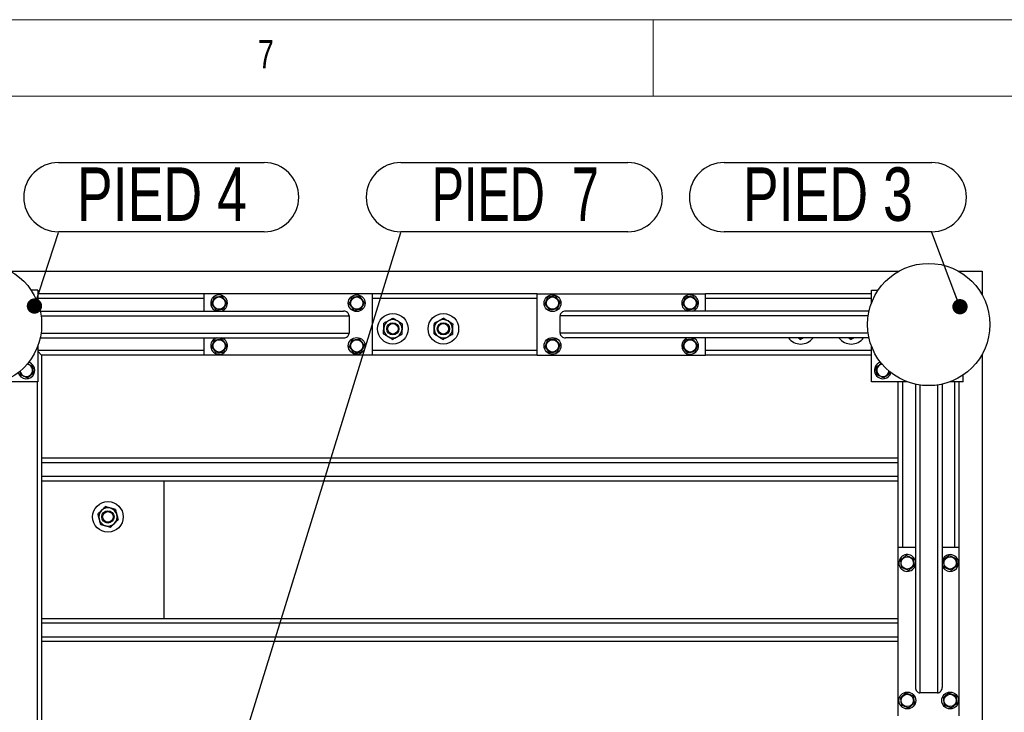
# Model space of a CAD drawing. Header units: millimetres. Extents: x 5 to 589, y 5 to 415.
# Tile 41 of 115: x 306 to 370, y 370 to 415. Entities that reach past the tile are written whole.
import ezdxf

# ---------------------------------------------------------------- set-up
doc = ezdxf.new("R2010")
doc.units = ezdxf.units.MM
doc.layers.add('NOTES', color=6, linetype='Continuous')
doc.layers.add('TRAIT-FORT', color=4, linetype='Continuous', lineweight=25)
doc.styles.add('SLDTEXTSTYLE0', font='TXT', dxfattribs={"width": 0.75})
doc.styles.add('SLDTEXTSTYLE9', font='TXT', dxfattribs={"width": 0.678571})
doc.dimstyles.new('SLDDIMSTYLE3', dxfattribs={"dimtxt": 0.18, "dimasz": 1, "dimexe": 0, "dimexo": 0.0625, "dimgap": 0, "dimtad": 0, "dimtih": 1, "dimtoh": 1, "dimdec": 0, "dimrnd": 1e-09, "dimzin": 0, "dimdsep": 46, "dimtxsty": 'Standard', "dimblk1": 'DOT', "dimblk2": 'DOT', "dimsah": 1, "dimcen": 0.09, "dimadec": 0, "dimazin": 0, "dimtfac": 1, "dimtdec": 0, "dimtofl": 0, "dimtmove": 0, "dimatfit": 3, "dimldrblk": 'DOT', "dimfxl": 1, "dimfrac": 2, "dimtolj": 1, "dimtzin": 0, "dimarcsym": 0})

# ---------------------------------------------------------------- blocks, each defined once
blk = doc.blocks.new('SW_NOTE_16')
at = {"layer": 'NOTES', "color": 0}
for p, q in [((0, 4.574), (13.459, 4.574)), ((13.459, 0.046), (0, 0.046))]:
    blk.add_line(p, q, dxfattribs=at)
for centre, start, end in [((0, 2.31), 90, 270), ((13.459, 2.31), 270, 90)]:
    blk.add_arc(centre, 2.264, start, end, dxfattribs=at)
at = {"layer": 'NOTES', "color": 0, "insert": (6.768, 4.256), "char_height": 3.5, "attachment_point": 2, "style": 'SLDTEXTSTYLE0'}
blk.add_mtext('PIED 4', dxfattribs=at)
blk = doc.blocks.new('_DOT')
at = {"color": 0, "linetype": 'ByBlock', "lineweight": -2}
blk.add_line((-0.5, 0), (-1, 0), dxfattribs=at)
at = {"color": 0, "linetype": 'ByBlock', "const_width": 0.5}
blk.add_lwpolyline([(-0.25, 0, 1), (0.25, 0, 1)], format="xyb", close=True, dxfattribs=at)
blk = doc.blocks.new('SW_NOTE_17')
at = {"layer": 'NOTES', "color": 0}
for p, q in [((-13.585, 4.574), (0, 4.574)), ((0, 0.046), (-13.585, 0.046))]:
    blk.add_line(p, q, dxfattribs=at)
for centre, start, end in [((-13.585, 2.31), 90, 270), ((0, 2.31), 270, 90)]:
    blk.add_arc(centre, 2.264, start, end, dxfattribs=at)
at = {"layer": 'NOTES', "color": 0, "insert": (-6.795, 4.256), "char_height": 3.5, "attachment_point": 2, "style": 'SLDTEXTSTYLE0'}
blk.add_mtext('PIED 3', dxfattribs=at)
blk = doc.blocks.new('SW_NOTE_32')
at = {"layer": 'NOTES', "color": 0}
for p, q in [((0, 4.574), (14.843, 4.574)), ((14.843, 0.046), (0, 0.046))]:
    blk.add_line(p, q, dxfattribs=at)
for centre, start, end in [((0, 2.31), 90, 270), ((14.843, 2.31), 270, 90)]:
    blk.add_arc(centre, 2.264, start, end, dxfattribs=at)
at = {"layer": 'NOTES', "color": 0, "insert": (7.481, 4.256), "char_height": 3.5, "attachment_point": 2, "style": 'SLDTEXTSTYLE9'}
blk.add_mtext('PIED  7', dxfattribs=at)

msp = doc.modelspace()

# ---------------------------------------------------------------- linework, layer by layer
at = {"color": 7, "linetype": 'Continuous', "lineweight": 18}
for p, q in [((589, 415), (5, 415)), ((347, 410), (347, 415)), ((584, 410), (10, 410))]:
    msp.add_line(p, q, dxfattribs=at)
at = {"layer": 'TRAIT-FORT', "color": 4, "linetype": 'Continuous', "lineweight": 25}
for p, q in [((304.95676, 398.55196), (363.08377, 398.55196)), ((366.95676, 398.55196), (368.52027, 398.55196)), ((368.52027, 398.55196), (368.52027, 396.98845)), ((306.77027, 397.30196), (306.32745, 397.30196)), ((306.77027, 397.30196), (306.77027, 396.4439)), ((361.27027, 396.4439), (361.27027, 397.30196)), ((361.27027, 397.30196), (361.71308, 397.30196)), ((317.62027, 397.05196), (306.77027, 397.05196)), ((317.62027, 396.75196), (306.77027, 396.75196)), ((317.62027, 397.05196), (317.62027, 395.92696)), ((328.62027, 397.05196), (317.62027, 397.05196)), ((328.62027, 397.05196), (328.62027, 393.05196)), ((339.42027, 397.05196), (328.62027, 397.05196)), ((339.42027, 396.75196), (328.62027, 396.75196)), ((339.42027, 393.05196), (339.42027, 397.05196)), ((339.42027, 397.05196), (350.42027, 397.05196)), ((350.42027, 395.92696), (350.42027, 397.05196)), ((361.27027, 397.05196), (350.42027, 397.05196)), ((361.27027, 396.75196), (350.42027, 396.75196)), ((349.20959, 395.94391), (349.25633, 395.92696)), ((306.92339, 395.92696), (326.76467, 395.92696)), ((306.97872, 395.62696), (327.12027, 395.62696)), ((327.12027, 395.62696), (327.12027, 394.47696)), ((340.92027, 394.47696), (340.92027, 395.62696)), ((361.06181, 395.62696), (340.92027, 395.62696)), ((361.11714, 395.92696), (341.27586, 395.92696)), ((306.92339, 394.17696), (326.76467, 394.17696)), ((306.97872, 394.47696), (327.12027, 394.47696)), ((317.62027, 394.17696), (317.62027, 393.05196)), ((318.83094, 394.16001), (318.7842, 394.17696)), ((361.06181, 394.47696), (340.92027, 394.47696)), ((361.11714, 394.17696), (341.27586, 394.17696)), ((350.42027, 393.05196), (350.42027, 394.17696)), ((306.77027, 393.66002), (306.77027, 391.30196)), ((361.27027, 391.30196), (361.27027, 393.66002)), ((317.62027, 393.35196), (306.77027, 393.35196)), ((307.02027, 393.05196), (306.77027, 393.30196)), ((306.77027, 393.30196), (307.02027, 393.05196)), ((317.62027, 393.05196), (307.02027, 393.05196)), ((307.02027, 393.05196), (307.02027, 341.55196)), ((328.62027, 393.05196), (317.62027, 393.05196)), ((339.42027, 393.35196), (328.62027, 393.35196)), ((339.42027, 393.05196), (328.62027, 393.05196)), ((339.42027, 393.05196), (350.42027, 393.05196)), ((361.27027, 393.35196), (350.42027, 393.35196)), ((361.27027, 393.05196), (350.42027, 393.05196)), ((368.52027, 393.11547), (368.52027, 341.48845)), ((362.47231, 391.86095), (362.45724, 391.98209)), ((367.27027, 391.30196), (367.27027, 391.74477)), ((306.77027, 391.30196), (304.41221, 391.30196)), ((306.72027, 391.30196), (306.72027, 324.80196)), ((363.62832, 391.30196), (361.27027, 391.30196)), ((363.02027, 380.45196), (363.02027, 391.30196)), ((363.32027, 380.45196), (363.32027, 391.30196)), ((364.14527, 391.14884), (364.14527, 371.30755)), ((364.44527, 391.0935), (364.44527, 370.95196)), ((365.59527, 391.0935), (365.59527, 370.95196)), ((365.89527, 391.14884), (365.89527, 371.30755)), ((367.27027, 391.30196), (366.41221, 391.30196)), ((366.72027, 380.45196), (366.72027, 391.30196)), ((367.02027, 380.45196), (367.02027, 391.30196)), ((363.02027, 386.30196), (307.02027, 386.30196)), ((363.02027, 386.00196), (307.02027, 386.00196)), ((363.02027, 385.10196), (307.02027, 385.10196)), ((363.02027, 384.80196), (307.02027, 384.80196)), ((315.02027, 375.80196), (315.02027, 384.80196)), ((364.14527, 380.45196), (363.02027, 380.45196)), ((363.02027, 369.45196), (363.02027, 380.45196)), ((367.02027, 380.45196), (365.89527, 380.45196)), ((367.02027, 369.45196), (367.02027, 380.45196)), ((364.12832, 379.24128), (364.14527, 379.28802)), ((363.02027, 375.80196), (307.02027, 375.80196)), ((363.02027, 375.50196), (307.02027, 375.50196)), ((363.02027, 374.60196), (307.02027, 374.60196)), ((363.02027, 374.30196), (307.02027, 374.30196)), ((365.59527, 370.95196), (364.44527, 370.95196))]:
    msp.add_line(p, q, dxfattribs=at)
for centre, radius in [((303.02027, 395.05196), 4), ((365.02027, 395.05196), 4), ((318.62027, 396.45196), 0.40375), ((327.62027, 396.45196), 0.55), ((327.62027, 396.45196), 0.40375), ((340.42027, 396.45196), 0.55), ((340.42027, 396.45196), 0.40375), ((349.42027, 396.45196), 0.40375), ((329.98375, 394.77308), 1), ((333.28576, 394.77308), 1), ((329.98375, 394.77308), 0.4), ((329.98375, 394.77308), 0.345), ((333.28576, 394.77308), 0.4), ((333.28576, 394.77308), 0.345), ((318.62027, 393.65196), 0.40375), ((327.62027, 393.65196), 0.55), ((327.62027, 393.65196), 0.40375), ((340.42027, 393.65196), 0.55), ((340.42027, 393.65196), 0.40375), ((349.42027, 393.65196), 0.40375), ((311.35401, 382.4637), 1), ((311.35401, 382.4637), 0.4), ((311.35401, 382.4637), 0.345), ((363.62027, 379.45196), 0.40375), ((366.42027, 379.45196), 0.40375), ((363.62027, 370.45196), 0.55), ((363.62027, 370.45196), 0.40375), ((366.42027, 370.45196), 0.55), ((366.42027, 370.45196), 0.40375)]:
    msp.add_circle(centre, radius, dxfattribs=at)
for centre, radius, start, end in [((318.62027, 396.45196), 0.55, 67.4773264, 252.6585572), ((318.62027, 396.45196), 0.55, 287.3414428, 67.4773264), ((349.42027, 396.45196), 0.55, 287.3414428, 247.4773264), ((329.98375, 394.77308), 0.6, 118.2322245, 178.2322245), ((329.98375, 394.77308), 0.6, 58.2322245, 118.2322245), ((333.28576, 394.77308), 0.6, 118.2322245, 178.2322245), ((333.28576, 394.77308), 0.6, 58.2322245, 118.2322245), ((329.98375, 394.77308), 0.6, 178.2322245, 238.2322245), ((329.98375, 394.77308), 0.6, 298.2322245, 358.2322245), ((329.98375, 394.77308), 0.6, 358.2322245, 58.2322245), ((333.28576, 394.77308), 0.6, 178.2322245, 238.2322245), ((333.28576, 394.77308), 0.6, 298.2322245, 358.2322245), ((333.28576, 394.77308), 0.6, 358.2322245, 58.2322245), ((318.62027, 393.65196), 0.55, 107.3414428, 67.4773264), ((329.98375, 394.77308), 0.6, 238.2322245, 298.2322245), ((333.28576, 394.77308), 0.6, 238.2322245, 298.2322245), ((349.42027, 393.65196), 0.55, 107.3414428, 247.4773264), ((349.42027, 393.65196), 0.55, 247.4773264, 72.6585572), ((356.65375, 394.77308), 1, 216.5926601, 323.4073399), ((356.65375, 394.77308), 0.6, 263.4822343, 276.5177657), ((359.95576, 394.77308), 1, 216.5926601, 323.4073399), ((359.95576, 394.77308), 0.6, 263.4822343, 276.5177657), ((306.02027, 392.05196), 0.40375, 185.8994082, 7.0937795), ((306.02027, 392.05196), 0.40375, 7.0937795, 84.1006077), ((306.02027, 392.05196), 0.55, 337.4773264, 75.3912445), ((362.02027, 392.05196), 0.55, 157.4773264, 344.534537), ((362.02027, 392.05196), 0.55, 105.4654495, 157.4773264), ((362.02027, 392.05196), 0.40375, 93.8152871, 187.0937795), ((306.02027, 392.05196), 0.55, 194.0593647, 337.4773264), ((362.02027, 392.05196), 0.40375, 187.0937795, 355.6470366), ((311.35401, 382.4637), 0.6, 74.3291347, 134.3291347), ((311.35401, 382.4637), 0.6, 134.3291347, 194.3291347), ((311.35401, 382.4637), 0.6, 14.3291347, 74.3291347), ((311.35401, 382.4637), 0.6, 314.3291347, 14.3291347), ((311.35401, 382.4637), 0.6, 194.3291347, 254.3291347), ((311.35401, 382.4637), 0.6, 254.3291347, 314.3291347), ((363.62027, 379.45196), 0.55, 17.3414428, 337.4773264), ((366.42027, 379.45196), 0.55, 337.4773264, 162.6585572), ((366.42027, 379.45196), 0.55, 197.3414428, 337.4773264)]:
    msp.add_arc(centre, radius, start, end, dxfattribs=at)
for centre, major_axis, start_param, end_param in [((326.76467, 395.62696), (0.35559, 0), 0, 1.57079633), ((341.27586, 395.62696), (-0.35559, 0), 4.71238898, 6.28318531), ((326.76467, 394.47696), (0.35559, 0), 4.71238898, 6.28318531), ((341.27586, 394.47696), (-0.35559, 0), 0, 1.57079633), ((364.44527, 371.30755), (0, -0.35559), 4.71238898, 6.28318531), ((365.59527, 371.30755), (0, -0.35559), 0, 1.57079633)]:
    msp.add_ellipse(centre, major_axis=major_axis, ratio=0.84366149, start_param=start_param, end_param=end_param, dxfattribs=at)
for points, knots in [([(318.13327, 396.39136), (318.14985, 396.43059), (318.18337, 396.50991), (318.23303, 396.62743), (318.2805, 396.73978), (318.3096, 396.80865), (318.32429, 396.8434)], [0, 0, 0, 0, 0.26460494, 0.53494775, 0.76534313, 1, 1, 1, 1]), ([(318.32429, 396.8434), (318.38625, 396.85112), (318.48872, 396.86387), (318.63735, 396.88236), (318.73734, 396.89481), (318.79486, 396.90197), (318.81128, 396.90401)], [0, 0, 0, 0, 0.38554949, 0.63764185, 0.89654625, 1, 1, 1, 1]), ([(319.10726, 396.51256), (319.08157, 396.54654), (319.02963, 396.61522), (318.95268, 396.71699), (318.87913, 396.81428), (318.83403, 396.87392), (318.81128, 396.90401)], [0, 0, 0, 0, 0.26460494, 0.53494775, 0.76534313, 1, 1, 1, 1]), ([(327.13327, 396.39136), (327.14985, 396.43059), (327.18337, 396.50991), (327.23303, 396.62743), (327.2805, 396.73978), (327.3096, 396.80865), (327.32429, 396.8434)], [0, 0, 0, 0, 0.26460494, 0.53494775, 0.76534313, 1, 1, 1, 1]), ([(327.32429, 396.8434), (327.38625, 396.85112), (327.48872, 396.86387), (327.63735, 396.88236), (327.73734, 396.89481), (327.79486, 396.90197), (327.81128, 396.90401)], [0, 0, 0, 0, 0.38554949, 0.63764185, 0.89654625, 1, 1, 1, 1]), ([(328.10726, 396.51256), (328.08157, 396.54654), (328.02963, 396.61522), (327.95268, 396.71699), (327.87913, 396.81428), (327.83403, 396.87392), (327.81128, 396.90401)], [0, 0, 0, 0, 0.26460494, 0.53494775, 0.76534313, 1, 1, 1, 1]), ([(339.93327, 396.39136), (339.94985, 396.43059), (339.98337, 396.50991), (340.03303, 396.62743), (340.0805, 396.73978), (340.1096, 396.80865), (340.12429, 396.8434)], [0, 0, 0, 0, 0.26460494, 0.53494775, 0.76534313, 1, 1, 1, 1]), ([(340.61128, 396.90401), (340.54932, 396.8963), (340.44684, 396.88355), (340.29821, 396.86505), (340.19822, 396.85261), (340.14071, 396.84545), (340.12429, 396.8434)], [0, 0, 0, 0, 0.38554949, 0.63764185, 0.89654625, 1, 1, 1, 1]), ([(340.90726, 396.51256), (340.88157, 396.54654), (340.82963, 396.61522), (340.75268, 396.71699), (340.67913, 396.81428), (340.63403, 396.87392), (340.61128, 396.90401)], [0, 0, 0, 0, 0.26460494, 0.53494775, 0.76534313, 1, 1, 1, 1]), ([(348.93327, 396.39136), (348.94985, 396.43059), (348.98337, 396.50991), (349.03303, 396.62743), (349.0805, 396.73978), (349.1096, 396.80865), (349.12429, 396.8434)], [0, 0, 0, 0, 0.26460494, 0.53494775, 0.76534313, 1, 1, 1, 1]), ([(349.61128, 396.90401), (349.54932, 396.8963), (349.44684, 396.88355), (349.29821, 396.86505), (349.19822, 396.85261), (349.14071, 396.84545), (349.12429, 396.8434)], [0, 0, 0, 0, 0.38554949, 0.63764185, 0.89654625, 1, 1, 1, 1]), ([(349.90726, 396.51256), (349.88157, 396.54654), (349.82963, 396.61522), (349.75268, 396.71699), (349.67913, 396.81428), (349.63403, 396.87392), (349.61128, 396.90401)], [0, 0, 0, 0, 0.26460494, 0.53494775, 0.76534313, 1, 1, 1, 1]), ([(318.13327, 396.39136), (318.15896, 396.35738), (318.2109, 396.2887), (318.28785, 396.18693), (318.3614, 396.08964), (318.4065, 396.03), (318.42925, 395.99991)], [0, 0, 0, 0, 0.26460494, 0.53494775, 0.76534313, 1, 1, 1, 1]), ([(318.42925, 395.99991), (318.49122, 396.00762), (318.59369, 396.02037), (318.74232, 396.03887), (318.84231, 396.05131), (318.89983, 396.05847), (318.91625, 396.06052)], [0, 0, 0, 0, 0.38554949, 0.63764185, 0.89654625, 1, 1, 1, 1]), ([(319.10726, 396.51256), (319.09068, 396.47333), (319.05716, 396.39401), (319.0075, 396.27649), (318.96003, 396.16414), (318.93093, 396.09527), (318.91625, 396.06052)], [0, 0, 0, 0, 0.26460494, 0.53494775, 0.76534313, 1, 1, 1, 1]), ([(327.13327, 396.39136), (327.15896, 396.35738), (327.2109, 396.2887), (327.28785, 396.18693), (327.3614, 396.08964), (327.4065, 396.03), (327.42925, 395.99991)], [0, 0, 0, 0, 0.26460494, 0.53494775, 0.76534313, 1, 1, 1, 1]), ([(327.42925, 395.99991), (327.49122, 396.00762), (327.59369, 396.02037), (327.74232, 396.03887), (327.84231, 396.05131), (327.89983, 396.05847), (327.91625, 396.06052)], [0, 0, 0, 0, 0.38554949, 0.63764185, 0.89654625, 1, 1, 1, 1]), ([(328.10726, 396.51256), (328.09068, 396.47333), (328.05716, 396.39401), (328.0075, 396.27649), (327.96003, 396.16414), (327.93093, 396.09527), (327.91625, 396.06052)], [0, 0, 0, 0, 0.26460494, 0.53494775, 0.76534313, 1, 1, 1, 1]), ([(339.93327, 396.39136), (339.95896, 396.35738), (340.0109, 396.2887), (340.08785, 396.18693), (340.1614, 396.08964), (340.2065, 396.03), (340.22925, 395.99991)], [0, 0, 0, 0, 0.26460494, 0.53494775, 0.76534313, 1, 1, 1, 1]), ([(340.71625, 396.06052), (340.65429, 396.0528), (340.55181, 396.04005), (340.40318, 396.02156), (340.30319, 396.00911), (340.24567, 396.00195), (340.22925, 395.99991)], [0, 0, 0, 0, 0.38554949, 0.63764185, 0.89654625, 1, 1, 1, 1]), ([(340.90726, 396.51256), (340.89068, 396.47333), (340.85716, 396.39401), (340.8075, 396.27649), (340.76003, 396.16414), (340.73093, 396.09527), (340.71625, 396.06052)], [0, 0, 0, 0, 0.26460494, 0.53494775, 0.76534313, 1, 1, 1, 1]), ([(348.93327, 396.39136), (348.95896, 396.35738), (349.0109, 396.2887), (349.08785, 396.18693), (349.1614, 396.08964), (349.2065, 396.03), (349.22925, 395.99991)], [0, 0, 0, 0, 0.26460494, 0.53494775, 0.76534313, 1, 1, 1, 1]), ([(349.71625, 396.06052), (349.65429, 396.0528), (349.55181, 396.04005), (349.40318, 396.02156), (349.30319, 396.00911), (349.24567, 396.00195), (349.22925, 395.99991)], [0, 0, 0, 0, 0.38554949, 0.63764185, 0.89654625, 1, 1, 1, 1]), ([(349.90726, 396.51256), (349.89068, 396.47333), (349.85716, 396.39401), (349.8075, 396.27649), (349.76003, 396.16414), (349.73093, 396.09527), (349.71625, 396.06052)], [0, 0, 0, 0, 0.26460494, 0.53494775, 0.76534313, 1, 1, 1, 1]), ([(329.69993, 395.3017), (329.67339, 395.28746), (329.61976, 395.25866), (329.54169, 395.21675), (329.46621, 395.17622), (329.41863, 395.15067), (329.39473, 395.13784)], [0, 0, 0, 0, 0.24957685, 0.50436193, 0.75104582, 1, 1, 1, 1]), ([(330.00513, 395.46557), (329.98446, 395.45448), (329.94302, 395.43222), (329.87767, 395.39714), (329.80936, 395.36046), (329.74943, 395.32829), (329.71271, 395.30857), (329.69993, 395.3017)], [0, 0, 0, 0, 0.215517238, 0.432226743, 0.654458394, 0.879689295, 1, 1, 1, 1]), ([(330.00513, 395.46557), (330.02222, 395.45499), (330.05647, 395.43378), (330.12157, 395.39346), (330.20234, 395.34345), (330.26692, 395.30346), (330.29964, 395.2832)], [0, 0, 0, 0, 0.18501599, 0.37074143, 0.68116385, 1, 1, 1, 1]), ([(333.00194, 395.3017), (332.9754, 395.28746), (332.92176, 395.25866), (332.8437, 395.21675), (332.76822, 395.17622), (332.72064, 395.15067), (332.69673, 395.13784)], [0, 0, 0, 0, 0.24957685, 0.50436193, 0.75104582, 1, 1, 1, 1]), ([(333.30714, 395.46557), (333.28647, 395.45448), (333.24503, 395.43222), (333.17968, 395.39714), (333.11137, 395.36046), (333.05144, 395.32829), (333.01472, 395.30857), (333.00194, 395.3017)], [0, 0, 0, 0, 0.215517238, 0.432226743, 0.654458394, 0.879689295, 1, 1, 1, 1]), ([(333.30714, 395.46557), (333.32423, 395.45499), (333.35848, 395.43378), (333.42358, 395.39346), (333.50434, 395.34345), (333.56893, 395.30346), (333.60165, 395.2832)], [0, 0, 0, 0, 0.18501599, 0.37074143, 0.68116385, 1, 1, 1, 1]), ([(329.37335, 394.44535), (329.37408, 394.46879), (329.37553, 394.51581), (329.37782, 394.58994), (329.38021, 394.66744), (329.38231, 394.73543), (329.38359, 394.77709), (329.38404, 394.79159)], [0, 0, 0, 0, 0.215517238, 0.432226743, 0.654458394, 0.879689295, 1, 1, 1, 1]), ([(329.38404, 394.79159), (329.38497, 394.8217), (329.38685, 394.88254), (329.38958, 394.97111), (329.39222, 395.05674), (329.39389, 395.11072), (329.39473, 395.13784)], [0, 0, 0, 0, 0.24957685, 0.50436193, 0.75104582, 1, 1, 1, 1]), ([(330.29964, 395.2832), (330.3047, 395.28006), (330.34579, 395.25462), (330.42404, 395.20616), (330.51699, 395.1486), (330.57243, 395.11427), (330.59416, 395.10082)], [0, 0, 0, 0, 0.04940377, 0.40100021, 0.76531448, 1, 1, 1, 1]), ([(330.58347, 394.75457), (330.58254, 394.72446), (330.58066, 394.66362), (330.57793, 394.57506), (330.57529, 394.48943), (330.57362, 394.43544), (330.57278, 394.40833)], [0, 0, 0, 0, 0.24957685, 0.50436193, 0.75104582, 1, 1, 1, 1]), ([(330.59416, 395.10082), (330.59343, 395.07737), (330.59198, 395.03036), (330.58969, 394.95622), (330.5873, 394.87873), (330.5852, 394.81074), (330.58392, 394.76908), (330.58347, 394.75457)], [0, 0, 0, 0, 0.21551724, 0.43222674, 0.65445839, 0.87968929, 1, 1, 1, 1]), ([(332.67536, 394.44535), (332.67609, 394.46879), (332.67754, 394.51581), (332.67982, 394.58994), (332.68222, 394.66744), (332.68432, 394.73543), (332.6856, 394.77709), (332.68605, 394.79159)], [0, 0, 0, 0, 0.215517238, 0.432226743, 0.654458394, 0.879689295, 1, 1, 1, 1]), ([(332.68605, 394.79159), (332.68698, 394.8217), (332.68886, 394.88254), (332.69159, 394.97111), (332.69423, 395.05674), (332.6959, 395.11072), (332.69673, 395.13784)], [0, 0, 0, 0, 0.24957685, 0.50436193, 0.75104582, 1, 1, 1, 1]), ([(333.60165, 395.2832), (333.60671, 395.28006), (333.6478, 395.25462), (333.72605, 395.20616), (333.819, 395.1486), (333.87444, 395.11427), (333.89616, 395.10082)], [0, 0, 0, 0, 0.04940377, 0.40100021, 0.76531448, 1, 1, 1, 1]), ([(333.88548, 394.75457), (333.88455, 394.72446), (333.88267, 394.66362), (333.87994, 394.57506), (333.87729, 394.48943), (333.87563, 394.43544), (333.87479, 394.40833)], [0, 0, 0, 0, 0.24957685, 0.50436193, 0.75104582, 1, 1, 1, 1]), ([(333.89616, 395.10082), (333.89544, 395.07737), (333.89399, 395.03036), (333.8917, 394.95622), (333.88931, 394.87873), (333.88721, 394.81074), (333.88593, 394.76908), (333.88548, 394.75457)], [0, 0, 0, 0, 0.21551724, 0.43222674, 0.65445839, 0.87968929, 1, 1, 1, 1]), ([(318.13327, 393.59136), (318.14985, 393.63059), (318.18337, 393.70991), (318.23303, 393.82743), (318.2805, 393.93978), (318.3096, 394.00865), (318.32429, 394.0434)], [0, 0, 0, 0, 0.26460494, 0.53494775, 0.76534313, 1, 1, 1, 1]), ([(318.32429, 394.0434), (318.38625, 394.05112), (318.48872, 394.06387), (318.63735, 394.08236), (318.73734, 394.09481), (318.79486, 394.10197), (318.81128, 394.10401)], [0, 0, 0, 0, 0.38554949, 0.63764185, 0.89654625, 1, 1, 1, 1]), ([(319.10726, 393.71256), (319.08157, 393.74654), (319.02963, 393.81522), (318.95268, 393.91699), (318.87913, 394.01428), (318.83403, 394.07392), (318.81128, 394.10401)], [0, 0, 0, 0, 0.26460494, 0.53494775, 0.76534313, 1, 1, 1, 1]), ([(327.13327, 393.59136), (327.14985, 393.63059), (327.18337, 393.70991), (327.23303, 393.82743), (327.2805, 393.93978), (327.3096, 394.00865), (327.32429, 394.0434)], [0, 0, 0, 0, 0.26460494, 0.53494775, 0.76534313, 1, 1, 1, 1]), ([(327.32429, 394.0434), (327.38625, 394.05112), (327.48872, 394.06387), (327.63735, 394.08236), (327.73734, 394.09481), (327.79486, 394.10197), (327.81128, 394.10401)], [0, 0, 0, 0, 0.38554949, 0.63764185, 0.89654625, 1, 1, 1, 1]), ([(328.10726, 393.71256), (328.08157, 393.74654), (328.02963, 393.81522), (327.95268, 393.91699), (327.87913, 394.01428), (327.83403, 394.07392), (327.81128, 394.10401)], [0, 0, 0, 0, 0.26460494, 0.53494775, 0.76534313, 1, 1, 1, 1]), ([(329.37335, 394.44535), (329.39044, 394.43476), (329.42469, 394.41356), (329.47495, 394.38243), (329.52353, 394.35235), (329.57046, 394.32329), (329.61871, 394.29341), (329.65143, 394.27314), (329.66787, 394.26297)], [0, 0, 0, 0, 0.18491158, 0.37053221, 0.5253481, 0.68099717, 0.8398193, 1, 1, 1, 1]), ([(329.66787, 394.26297), (329.67293, 394.25983), (329.71402, 394.23439), (329.79227, 394.18593), (329.88522, 394.12837), (329.94066, 394.09404), (329.96238, 394.08059)], [0, 0, 0, 0, 0.049403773, 0.401000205, 0.765314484, 1, 1, 1, 1]), ([(329.96238, 394.08059), (329.98305, 394.09169), (330.02449, 394.11394), (330.08984, 394.14902), (330.15815, 394.1857), (330.21808, 394.21788), (330.2548, 394.23759), (330.26758, 394.24446)], [0, 0, 0, 0, 0.21551724, 0.43222674, 0.65445839, 0.87968929, 1, 1, 1, 1]), ([(330.26758, 394.24446), (330.29412, 394.25871), (330.34775, 394.2875), (330.42582, 394.32942), (330.5013, 394.36995), (330.54888, 394.39549), (330.57278, 394.40833)], [0, 0, 0, 0, 0.24957685, 0.50436193, 0.75104582, 1, 1, 1, 1]), ([(332.67536, 394.44535), (332.69245, 394.43476), (332.7267, 394.41356), (332.77696, 394.38243), (332.82554, 394.35235), (332.87247, 394.32329), (332.92072, 394.29341), (332.95344, 394.27314), (332.96988, 394.26297)], [0, 0, 0, 0, 0.18491158, 0.37053221, 0.5253481, 0.68099717, 0.8398193, 1, 1, 1, 1]), ([(332.96988, 394.26297), (332.97494, 394.25983), (333.01603, 394.23439), (333.09428, 394.18593), (333.18723, 394.12837), (333.24267, 394.09404), (333.26439, 394.08059)], [0, 0, 0, 0, 0.049403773, 0.401000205, 0.765314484, 1, 1, 1, 1]), ([(333.26439, 394.08059), (333.28506, 394.09169), (333.3265, 394.11394), (333.39184, 394.14902), (333.46015, 394.1857), (333.52009, 394.21788), (333.55681, 394.23759), (333.56959, 394.24446)], [0, 0, 0, 0, 0.21551724, 0.43222674, 0.65445839, 0.87968929, 1, 1, 1, 1]), ([(333.56959, 394.24446), (333.59613, 394.25871), (333.64976, 394.2875), (333.72783, 394.32942), (333.80331, 394.36995), (333.85089, 394.39549), (333.87479, 394.40833)], [0, 0, 0, 0, 0.24957685, 0.50436193, 0.75104582, 1, 1, 1, 1]), ([(339.93327, 393.59136), (339.94985, 393.63059), (339.98337, 393.70991), (340.03303, 393.82743), (340.0805, 393.93978), (340.1096, 394.00865), (340.12429, 394.0434)], [0, 0, 0, 0, 0.26460494, 0.53494775, 0.76534313, 1, 1, 1, 1]), ([(340.61128, 394.10401), (340.54932, 394.0963), (340.44684, 394.08355), (340.29821, 394.06505), (340.19822, 394.05261), (340.14071, 394.04545), (340.12429, 394.0434)], [0, 0, 0, 0, 0.38554949, 0.63764185, 0.89654625, 1, 1, 1, 1]), ([(340.90726, 393.71256), (340.88157, 393.74654), (340.82963, 393.81522), (340.75268, 393.91699), (340.67913, 394.01428), (340.63403, 394.07392), (340.61128, 394.10401)], [0, 0, 0, 0, 0.26460494, 0.53494775, 0.76534313, 1, 1, 1, 1]), ([(348.93327, 393.59136), (348.94985, 393.63059), (348.98337, 393.70991), (349.03303, 393.82743), (349.0805, 393.93978), (349.1096, 394.00865), (349.12429, 394.0434)], [0, 0, 0, 0, 0.26460494, 0.53494775, 0.76534313, 1, 1, 1, 1]), ([(349.61128, 394.10401), (349.54932, 394.0963), (349.44684, 394.08355), (349.29821, 394.06505), (349.19822, 394.05261), (349.14071, 394.04545), (349.12429, 394.0434)], [0, 0, 0, 0, 0.38554949, 0.63764185, 0.89654625, 1, 1, 1, 1]), ([(349.90726, 393.71256), (349.88157, 393.74654), (349.82963, 393.81522), (349.75268, 393.91699), (349.67913, 394.01428), (349.63403, 394.07392), (349.61128, 394.10401)], [0, 0, 0, 0, 0.26460494, 0.53494775, 0.76534313, 1, 1, 1, 1]), ([(356.47675, 394.17696), (356.50711, 394.15816), (356.56064, 394.12502), (356.61071, 394.09401), (356.63237, 394.08059)], [0, 0, 0, 0, 0.56728891, 1, 1, 1, 1]), ([(356.63237, 394.08059), (356.65305, 394.09169), (356.69452, 394.11396), (356.75444, 394.14613), (356.79435, 394.16756), (356.81186, 394.17696)], [0, 0, 0, 0, 0.35818098, 0.71834346, 1, 1, 1, 1]), ([(359.77876, 394.17696), (359.80912, 394.15816), (359.86264, 394.12502), (359.91272, 394.09401), (359.93438, 394.08059)], [0, 0, 0, 0, 0.56728891, 1, 1, 1, 1]), ([(359.93438, 394.08059), (359.95506, 394.09169), (359.99653, 394.11396), (360.05645, 394.14613), (360.09635, 394.16756), (360.11387, 394.17696)], [0, 0, 0, 0, 0.35818098, 0.71834346, 1, 1, 1, 1]), ([(318.13327, 393.59136), (318.15896, 393.55738), (318.2109, 393.4887), (318.28785, 393.38693), (318.3614, 393.28964), (318.4065, 393.23), (318.42925, 393.19991)], [0, 0, 0, 0, 0.26460494, 0.53494775, 0.76534313, 1, 1, 1, 1]), ([(319.10726, 393.71256), (319.09068, 393.67333), (319.05716, 393.59401), (319.0075, 393.47649), (318.96003, 393.36414), (318.93093, 393.29527), (318.91625, 393.26052)], [0, 0, 0, 0, 0.26460494, 0.53494775, 0.76534313, 1, 1, 1, 1]), ([(327.13327, 393.59136), (327.15896, 393.55738), (327.2109, 393.4887), (327.28785, 393.38693), (327.3614, 393.28964), (327.4065, 393.23), (327.42925, 393.19991)], [0, 0, 0, 0, 0.26460494, 0.53494775, 0.76534313, 1, 1, 1, 1]), ([(328.10726, 393.71256), (328.09068, 393.67333), (328.05716, 393.59401), (328.0075, 393.47649), (327.96003, 393.36414), (327.93093, 393.29527), (327.91625, 393.26052)], [0, 0, 0, 0, 0.26460494, 0.53494775, 0.76534313, 1, 1, 1, 1]), ([(339.93327, 393.59136), (339.95896, 393.55738), (340.0109, 393.4887), (340.08785, 393.38693), (340.1614, 393.28964), (340.2065, 393.23), (340.22925, 393.19991)], [0, 0, 0, 0, 0.26460494, 0.53494775, 0.76534313, 1, 1, 1, 1]), ([(340.90726, 393.71256), (340.89068, 393.67333), (340.85716, 393.59401), (340.8075, 393.47649), (340.76003, 393.36414), (340.73093, 393.29527), (340.71625, 393.26052)], [0, 0, 0, 0, 0.26460494, 0.53494775, 0.76534313, 1, 1, 1, 1]), ([(348.93327, 393.59136), (348.95896, 393.55738), (349.0109, 393.4887), (349.08785, 393.38693), (349.1614, 393.28964), (349.2065, 393.23), (349.22925, 393.19991)], [0, 0, 0, 0, 0.26460494, 0.53494775, 0.76534313, 1, 1, 1, 1]), ([(349.90726, 393.71256), (349.89068, 393.67333), (349.85716, 393.59401), (349.8075, 393.47649), (349.76003, 393.36414), (349.73093, 393.29527), (349.71625, 393.26052)], [0, 0, 0, 0, 0.26460494, 0.53494775, 0.76534313, 1, 1, 1, 1]), ([(318.42925, 393.19991), (318.49122, 393.20762), (318.59369, 393.22037), (318.74232, 393.23887), (318.84231, 393.25131), (318.89983, 393.25847), (318.91625, 393.26052)], [0, 0, 0, 0, 0.38554949, 0.63764185, 0.89654625, 1, 1, 1, 1]), ([(327.42925, 393.19991), (327.49122, 393.20762), (327.59369, 393.22037), (327.74232, 393.23887), (327.84231, 393.25131), (327.89983, 393.25847), (327.91625, 393.26052)], [0, 0, 0, 0, 0.38554949, 0.63764185, 0.89654625, 1, 1, 1, 1]), ([(340.71625, 393.26052), (340.65429, 393.2528), (340.55181, 393.24005), (340.40318, 393.22156), (340.30319, 393.20911), (340.24567, 393.20195), (340.22925, 393.19991)], [0, 0, 0, 0, 0.38554949, 0.63764185, 0.89654625, 1, 1, 1, 1]), ([(349.71625, 393.26052), (349.65429, 393.2528), (349.55181, 393.24005), (349.40318, 393.22156), (349.30319, 393.20911), (349.24567, 393.20195), (349.22925, 393.19991)], [0, 0, 0, 0, 0.38554949, 0.63764185, 0.89654625, 1, 1, 1, 1]), ([(306.08668, 392.48528), (306.12501, 392.46908), (306.19846, 392.43805), (306.30812, 392.39171), (306.37697, 392.36262), (306.41171, 392.34794)], [0, 0, 0, 0, 0.35098757, 0.67252018, 1, 1, 1, 1]), ([(306.41171, 392.34794), (306.41942, 392.28598), (306.43217, 392.18351), (306.45067, 392.03488), (306.46311, 391.93488), (306.47027, 391.87737), (306.47231, 391.86095)], [0, 0, 0, 0, 0.38554949, 0.63764185, 0.89654625, 1, 1, 1, 1]), ([(361.93472, 392.5201), (361.90899, 392.50064), (361.84853, 392.45492), (361.75521, 392.38436), (361.65796, 392.31082), (361.59831, 392.26573), (361.56822, 392.24297)], [0, 0, 0, 0, 0.21401776, 0.50295721, 0.74920129, 1, 1, 1, 1]), ([(361.62882, 391.75598), (361.62111, 391.81794), (361.60836, 391.92041), (361.58986, 392.06904), (361.57742, 392.16904), (361.57026, 392.22655), (361.56822, 392.24297)], [0, 0, 0, 0, 0.385549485, 0.637641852, 0.896546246, 1, 1, 1, 1]), ([(305.59802, 392.00352), (305.60101, 391.97945), (305.60932, 391.9127), (305.61962, 391.82991), (305.62678, 391.7724), (305.62882, 391.75598)], [0, 0, 0, 0, 0.28721744, 0.79649959, 1, 1, 1, 1]), ([(306.08087, 391.56497), (306.04164, 391.58155), (305.96231, 391.61506), (305.84479, 391.66472), (305.73245, 391.71219), (305.66357, 391.7413), (305.62882, 391.75598)], [0, 0, 0, 0, 0.26460494, 0.53494775, 0.76534313, 1, 1, 1, 1]), ([(306.08087, 391.56497), (306.11484, 391.59066), (306.18353, 391.64259), (306.2853, 391.71954), (306.38258, 391.7931), (306.44222, 391.83819), (306.47231, 391.86095)], [0, 0, 0, 0, 0.26460494, 0.53494775, 0.76534313, 1, 1, 1, 1]), ([(362.08087, 391.56497), (362.04164, 391.58155), (361.96231, 391.61506), (361.84479, 391.66472), (361.73245, 391.71219), (361.66357, 391.7413), (361.62882, 391.75598)], [0, 0, 0, 0, 0.26460494, 0.53494775, 0.76534313, 1, 1, 1, 1]), ([(362.08087, 391.56497), (362.11484, 391.59066), (362.18353, 391.64259), (362.2853, 391.71954), (362.38258, 391.7931), (362.44222, 391.83819), (362.47231, 391.86095)], [0, 0, 0, 0, 0.26460494, 0.53494775, 0.76534313, 1, 1, 1, 1]), ([(310.93474, 382.8929), (310.95629, 382.91395), (310.99983, 382.95649), (311.06322, 383.0184), (311.1245, 383.07827), (311.16314, 383.11601), (311.18254, 383.13497)], [0, 0, 0, 0, 0.249576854, 0.504361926, 0.75104582, 1, 1, 1, 1]), ([(311.51607, 383.0414), (311.48707, 383.04954), (311.42846, 383.06598), (311.34315, 383.08991), (311.26066, 383.11305), (311.20866, 383.12764), (311.18254, 383.13497)], [0, 0, 0, 0, 0.24957685, 0.50436193, 0.75104582, 1, 1, 1, 1]), ([(310.68694, 382.65084), (310.70372, 382.66723), (310.73737, 382.7001), (310.79042, 382.75193), (310.84589, 382.80611), (310.89455, 382.85364), (310.92436, 382.88276), (310.93474, 382.8929)], [0, 0, 0, 0, 0.215517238, 0.432226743, 0.654458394, 0.879689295, 1, 1, 1, 1]), ([(310.68694, 382.65084), (310.69192, 382.63136), (310.70188, 382.59234), (310.71652, 382.53506), (310.73066, 382.4797), (310.74432, 382.42621), (310.75836, 382.37123), (310.76789, 382.33393), (310.77267, 382.31521)], [0, 0, 0, 0, 0.18491158, 0.37053221, 0.5253481, 0.68099717, 0.8398193, 1, 1, 1, 1]), ([(311.84961, 382.94783), (311.82703, 382.95417), (311.78173, 382.96687), (311.71032, 382.9869), (311.63567, 383.00785), (311.57018, 383.02622), (311.53005, 383.03748), (311.51607, 383.0414)], [0, 0, 0, 0, 0.21551724, 0.43222674, 0.65445839, 0.87968929, 1, 1, 1, 1]), ([(311.84961, 382.94783), (311.85458, 382.92835), (311.86455, 382.88932), (311.88351, 382.81513), (311.90702, 382.72309), (311.92582, 382.64949), (311.93534, 382.6122)], [0, 0, 0, 0, 0.18501599, 0.37074143, 0.68116385, 1, 1, 1, 1]), ([(311.93534, 382.6122), (311.93682, 382.60643), (311.94878, 382.5596), (311.97156, 382.47043), (311.99861, 382.3645), (312.01475, 382.30132), (312.02108, 382.27656)], [0, 0, 0, 0, 0.049403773, 0.401000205, 0.765314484, 1, 1, 1, 1]), ([(310.77267, 382.31521), (310.77415, 382.30944), (310.78611, 382.26261), (310.80889, 382.17344), (310.83595, 382.06751), (310.85208, 382.00433), (310.85841, 381.97957)], [0, 0, 0, 0, 0.04940377, 0.40100021, 0.76531448, 1, 1, 1, 1]), ([(310.85841, 381.97957), (310.88099, 381.97324), (310.92628, 381.96053), (310.99769, 381.9405), (311.07234, 381.91956), (311.13784, 381.90118), (311.17797, 381.88992), (311.19194, 381.886)], [0, 0, 0, 0, 0.21551724, 0.43222674, 0.65445839, 0.87968929, 1, 1, 1, 1]), ([(311.19194, 381.886), (311.22094, 381.87787), (311.27956, 381.86142), (311.36487, 381.83749), (311.44736, 381.81435), (311.49936, 381.79976), (311.52548, 381.79243)], [0, 0, 0, 0, 0.24957685, 0.50436193, 0.75104582, 1, 1, 1, 1]), ([(311.77328, 382.0345), (311.75173, 382.01345), (311.70818, 381.97091), (311.6448, 381.909), (311.58352, 381.84913), (311.54488, 381.81139), (311.52548, 381.79243)], [0, 0, 0, 0, 0.24957685, 0.50436193, 0.75104582, 1, 1, 1, 1]), ([(312.02108, 382.27656), (312.0043, 382.26017), (311.97065, 382.2273), (311.91759, 382.17548), (311.86213, 382.1213), (311.81347, 382.07376), (311.78366, 382.04464), (311.77328, 382.0345)], [0, 0, 0, 0, 0.21551724, 0.43222674, 0.65445839, 0.87968929, 1, 1, 1, 1]), ([(363.55966, 379.93895), (363.52569, 379.91326), (363.457, 379.86133), (363.35523, 379.78438), (363.25795, 379.71082), (363.19831, 379.66573), (363.16822, 379.64297)], [0, 0, 0, 0, 0.26460494, 0.53494775, 0.76534313, 1, 1, 1, 1]), ([(363.55966, 379.93895), (363.5989, 379.92237), (363.67822, 379.88886), (363.79574, 379.8392), (363.90808, 379.79173), (363.97696, 379.76262), (364.01171, 379.74794)], [0, 0, 0, 0, 0.26460494, 0.53494775, 0.76534313, 1, 1, 1, 1]), ([(366.35966, 379.93895), (366.32569, 379.91326), (366.257, 379.86133), (366.15523, 379.78438), (366.05795, 379.71082), (365.99831, 379.66573), (365.96822, 379.64297)], [0, 0, 0, 0, 0.26460494, 0.53494775, 0.76534313, 1, 1, 1, 1]), ([(366.35966, 379.93895), (366.3989, 379.92237), (366.47822, 379.88886), (366.59574, 379.8392), (366.70808, 379.79173), (366.77696, 379.76262), (366.81171, 379.74794)], [0, 0, 0, 0, 0.26460494, 0.53494775, 0.76534313, 1, 1, 1, 1]), ([(363.16822, 379.64297), (363.17593, 379.58101), (363.18868, 379.47854), (363.20718, 379.32991), (363.21962, 379.22991), (363.22678, 379.1724), (363.22882, 379.15598)], [0, 0, 0, 0, 0.38554949, 0.63764185, 0.89654625, 1, 1, 1, 1]), ([(363.68087, 378.96497), (363.71484, 378.99066), (363.78353, 379.04259), (363.8853, 379.11954), (363.98258, 379.1931), (364.04222, 379.23819), (364.07231, 379.26095)], [0, 0, 0, 0, 0.26460494, 0.53494775, 0.76534313, 1, 1, 1, 1]), ([(364.01171, 379.74794), (364.01942, 379.68598), (364.03217, 379.58351), (364.05067, 379.43488), (364.06311, 379.33488), (364.07027, 379.27737), (364.07231, 379.26095)], [0, 0, 0, 0, 0.385549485, 0.637641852, 0.896546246, 1, 1, 1, 1]), ([(365.96822, 379.64297), (365.97593, 379.58101), (365.98868, 379.47854), (366.00718, 379.32991), (366.01962, 379.22991), (366.02678, 379.1724), (366.02882, 379.15598)], [0, 0, 0, 0, 0.38554949, 0.63764185, 0.89654625, 1, 1, 1, 1]), ([(366.48087, 378.96497), (366.51484, 378.99066), (366.58353, 379.04259), (366.6853, 379.11954), (366.78258, 379.1931), (366.84222, 379.23819), (366.87231, 379.26095)], [0, 0, 0, 0, 0.26460494, 0.53494775, 0.76534313, 1, 1, 1, 1]), ([(366.81171, 379.74794), (366.81942, 379.68598), (366.83217, 379.58351), (366.85067, 379.43488), (366.86311, 379.33488), (366.87027, 379.27737), (366.87231, 379.26095)], [0, 0, 0, 0, 0.385549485, 0.637641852, 0.896546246, 1, 1, 1, 1]), ([(363.68087, 378.96497), (363.64164, 378.98155), (363.56231, 379.01506), (363.44479, 379.06472), (363.33245, 379.11219), (363.26357, 379.1413), (363.22882, 379.15598)], [0, 0, 0, 0, 0.26460494, 0.53494775, 0.76534313, 1, 1, 1, 1]), ([(366.48087, 378.96497), (366.44164, 378.98155), (366.36231, 379.01506), (366.24479, 379.06472), (366.13245, 379.11219), (366.06357, 379.1413), (366.02882, 379.15598)], [0, 0, 0, 0, 0.26460494, 0.53494775, 0.76534313, 1, 1, 1, 1]), ([(363.55966, 370.93895), (363.52569, 370.91326), (363.457, 370.86133), (363.35523, 370.78438), (363.25795, 370.71082), (363.19831, 370.66573), (363.16822, 370.64297)], [0, 0, 0, 0, 0.26460494, 0.53494775, 0.76534313, 1, 1, 1, 1]), ([(363.55966, 370.93895), (363.5989, 370.92237), (363.67822, 370.88886), (363.79574, 370.8392), (363.90808, 370.79173), (363.97696, 370.76262), (364.01171, 370.74794)], [0, 0, 0, 0, 0.26460494, 0.53494775, 0.76534313, 1, 1, 1, 1]), ([(366.35966, 370.93895), (366.32569, 370.91326), (366.257, 370.86133), (366.15523, 370.78438), (366.05795, 370.71082), (365.99831, 370.66573), (365.96822, 370.64297)], [0, 0, 0, 0, 0.26460494, 0.53494775, 0.76534313, 1, 1, 1, 1]), ([(366.35966, 370.93895), (366.3989, 370.92237), (366.47822, 370.88886), (366.59574, 370.8392), (366.70808, 370.79173), (366.77696, 370.76262), (366.81171, 370.74794)], [0, 0, 0, 0, 0.26460494, 0.53494775, 0.76534313, 1, 1, 1, 1]), ([(363.16822, 370.64297), (363.17593, 370.58101), (363.18868, 370.47854), (363.20718, 370.32991), (363.21962, 370.22991), (363.22678, 370.1724), (363.22882, 370.15598)], [0, 0, 0, 0, 0.38554949, 0.63764185, 0.89654625, 1, 1, 1, 1]), ([(363.68087, 369.96497), (363.71484, 369.99066), (363.78353, 370.04259), (363.8853, 370.11954), (363.98258, 370.1931), (364.04222, 370.23819), (364.07231, 370.26095)], [0, 0, 0, 0, 0.26460494, 0.53494775, 0.76534313, 1, 1, 1, 1]), ([(364.01171, 370.74794), (364.01942, 370.68598), (364.03217, 370.58351), (364.05067, 370.43488), (364.06311, 370.33488), (364.07027, 370.27737), (364.07231, 370.26095)], [0, 0, 0, 0, 0.385549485, 0.637641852, 0.896546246, 1, 1, 1, 1]), ([(365.96822, 370.64297), (365.97593, 370.58101), (365.98868, 370.47854), (366.00718, 370.32991), (366.01962, 370.22991), (366.02678, 370.1724), (366.02882, 370.15598)], [0, 0, 0, 0, 0.38554949, 0.63764185, 0.89654625, 1, 1, 1, 1]), ([(366.48087, 369.96497), (366.51484, 369.99066), (366.58353, 370.04259), (366.6853, 370.11954), (366.78258, 370.1931), (366.84222, 370.23819), (366.87231, 370.26095)], [0, 0, 0, 0, 0.26460494, 0.53494775, 0.76534313, 1, 1, 1, 1]), ([(366.81171, 370.74794), (366.81942, 370.68598), (366.83217, 370.58351), (366.85067, 370.43488), (366.86311, 370.33488), (366.87027, 370.27737), (366.87231, 370.26095)], [0, 0, 0, 0, 0.385549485, 0.637641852, 0.896546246, 1, 1, 1, 1]), ([(363.68087, 369.96497), (363.64164, 369.98155), (363.56231, 370.01506), (363.44479, 370.06472), (363.33245, 370.11219), (363.26357, 370.1413), (363.22882, 370.15598)], [0, 0, 0, 0, 0.26460494, 0.53494775, 0.76534313, 1, 1, 1, 1]), ([(366.48087, 369.96497), (366.44164, 369.98155), (366.36231, 370.01506), (366.24479, 370.06472), (366.13245, 370.11219), (366.06357, 370.1413), (366.02882, 370.15598)], [0, 0, 0, 0, 0.26460494, 0.53494775, 0.76534313, 1, 1, 1, 1])]:
    msp.add_open_spline(points, degree=3, knots=knots, dxfattribs=at)

# ---------------------------------------------------------------- block references
at = {"layer": 'NOTES', "color": 211}
for name, p in [('SW_NOTE_16', (308.11321, 401.07725)), ('SW_NOTE_32', (330.50314, 401.07725)), ('SW_NOTE_17', (365.22013, 401.07725))]:
    msp.add_blockref(name, p, dxfattribs=at)

# ---------------------------------------------------------------- texts
at = {"layer": 'NOTES', "color": 211, "insert": (321.16667, 413.66802), "char_height": 1.85208, "attachment_point": 1, "style": 'SLDTEXTSTYLE0'}
msp.add_mtext('7', dxfattribs=at)

# ---------------------------------------------------------------- leaders
at = {"layer": 'NOTES', "color": 211}
for points in [[(306.51841, 323.45405), (330.50314, 401.07725)], [(306.54777, 396.2617), (308.11321, 401.07725)], [(367.06427, 396.21779), (365.22013, 401.07725)]]:
    msp.add_leader(points, dimstyle='SLDDIMSTYLE3', dxfattribs=at)

doc.saveas('drawing.dxf')
